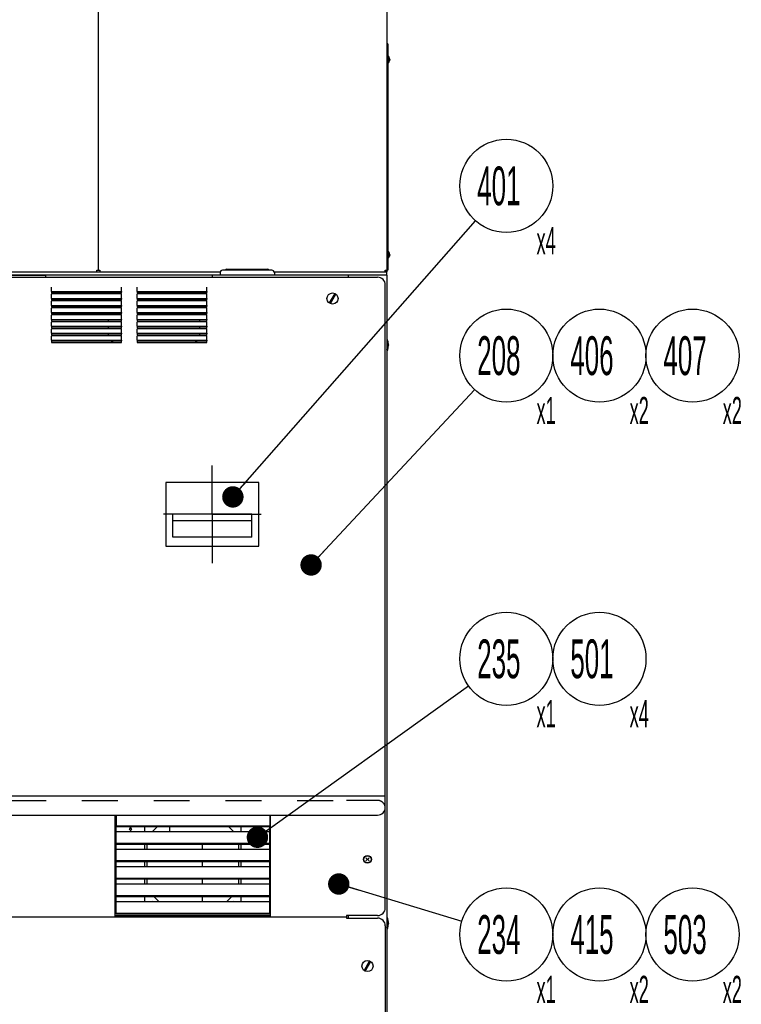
# Model space of a CAD drawing. Header units: millimetres. Extents: x 0 to 12585, y -1 to 8895.
# Tile 50 of 52: x 8085 to 9480, y 5306 to 7209. Entities that reach past the tile are written whole.
import ezdxf

# ---------------------------------------------------------------- set-up
doc = ezdxf.new("R2010")
doc.units = ezdxf.units.MM
doc.header["$LTSCALE"] = 693.825
doc.linetypes.add('CENTER', pattern=[0.6, 0.375, -0.075, 0.075, -0.075])
doc.linetypes.add('HIDDEN', pattern=[0.2, 0.1, -0.1])
doc.layers.get('0').update_dxf_attribs({"linetype": 'CONTINUOUS'})
for name, color, linetype in [('02___PRT_ALL_AXES', 7, 'CONTINUOUS'), ('7_ALL_FEATURES', 7, 'CONTINUOUS'), ('ALL_AXIS', 7, 'CONTINUOUS'), ('ALL_COSM_SKETCH', 7, 'CONTINUOUS')]:
    doc.layers.add(name, color=color, linetype=linetype)
doc.styles.get("Standard").update_dxf_attribs({"font": 'txt', "width": 0.5})
doc.dimstyles.get("Standard").update_dxf_attribs({"dimtxt": 52.5, "dimasz": 41.4, "dimexe": 2, "dimexo": 1, "dimtad": 1, "dimdec": 3, "dimdsep": 46, "dimtxsty": 'Standard', "dimblk": '_FILLED', "dimblk1": '_FILLED', "dimblk2": '_FILLED', "dimcen": 0.09, "dimadec": 3, "dimazin": 2, "dimtol": 1, "dimtp": 0.05, "dimtm": 0.05, "dimtfac": 1, "dimtdec": 3, "dimtofl": 0, "dimtmove": 0, "dimatfit": 3, "dimldrblk": '_FILLED', "dimfxl": 0, "dimtolj": 1, "dimarcsym": 0})

# ---------------------------------------------------------------- blocks, each defined once
blk = doc.blocks.new('_FILLED')
at = {"color": 0, "linetype": 'ByBlock'}
blk.add_solid([(0, 0), (-1, 0.163), (-1, -0.163)], dxfattribs=at)
blk = doc.blocks.new('BOM BALLOON 101_BL40', base_point=(9035.9, 6538.8))
at = {"color": 2, "linetype": 'Continuous'}
blk.add_circle((9025.5, 6559.9), 90, dxfattribs=at)
at = {"color": 2, "linetype": 'Continuous', "width": 0.5}
for s, height, p in [('208', 75, (8969.2, 6522.4)), ('x1', 52.5, (9083.9, 6427.7))]:
    blk.add_text(s, height=height, dxfattribs=at).set_placement(p)
blk = doc.blocks.new('BOM BALLOON 127_BL42', base_point=(9035.9, 5420.2))
at = {"color": 2, "linetype": 'Continuous'}
blk.add_circle((9025.5, 5441.3), 90, dxfattribs=at)
at = {"color": 2, "linetype": 'Continuous', "width": 0.5}
for s, height, p in [('234', 75, (8969.2, 5403.8)), ('x1', 52.5, (9083.9, 5309))]:
    blk.add_text(s, height=height, dxfattribs=at).set_placement(p)
blk = doc.blocks.new('BOM BALLOON 128_BL43', base_point=(9035.9, 5953))
at = {"color": 2, "linetype": 'Continuous'}
blk.add_circle((9025.5, 5974.1), 90, dxfattribs=at)
at = {"color": 2, "linetype": 'Continuous', "width": 0.5}
for s, height, p in [('235', 75, (8969.2, 5936.6)), ('x1', 52.5, (9083.9, 5841.9))]:
    blk.add_text(s, height=height, dxfattribs=at).set_placement(p)
blk = doc.blocks.new('BOM BALLOON 154_BL44', base_point=(9035.9, 6866.9))
at = {"color": 2, "linetype": 'Continuous'}
blk.add_circle((9025.5, 6888), 90, dxfattribs=at)
at = {"color": 2, "linetype": 'Continuous', "width": 0.5}
for s, height, p in [('401', 75, (8969.2, 6850.5)), ('x4', 52.5, (9083.9, 6755.8))]:
    blk.add_text(s, height=height, dxfattribs=at).set_placement(p)
blk = doc.blocks.new('BOM BALLOON 209_BL79', base_point=(9215.9, 6538.8))
at = {"color": 2, "linetype": 'Continuous'}
blk.add_circle((9205.5, 6559.9), 90, dxfattribs=at)
at = {"color": 2, "linetype": 'Continuous', "width": 0.5}
for s, height, p in [('406', 75, (9149.2, 6522.4)), ('x2', 52.5, (9263.9, 6427.7))]:
    blk.add_text(s, height=height, dxfattribs=at).set_placement(p)
blk = doc.blocks.new('BOM BALLOON 210_BL80', base_point=(9395.9, 6538.8))
at = {"color": 2, "linetype": 'Continuous'}
blk.add_circle((9385.5, 6559.9), 90, dxfattribs=at)
at = {"color": 2, "linetype": 'Continuous', "width": 0.5}
for s, height, p in [('407', 75, (9329.2, 6522.4)), ('x2', 52.5, (9443.9, 6427.7))]:
    blk.add_text(s, height=height, dxfattribs=at).set_placement(p)
blk = doc.blocks.new('BOM BALLOON 213_BL83', base_point=(9395.9, 5420.2))
at = {"color": 2, "linetype": 'Continuous'}
blk.add_circle((9385.5, 5441.3), 90, dxfattribs=at)
at = {"color": 2, "linetype": 'Continuous', "width": 0.5}
for s, height, p in [('503', 75, (9329.2, 5403.8)), ('x2', 52.5, (9443.9, 5309))]:
    blk.add_text(s, height=height, dxfattribs=at).set_placement(p)
blk = doc.blocks.new('BOM BALLOON 279_BL84', base_point=(9215.9, 5420.2))
at = {"color": 2, "linetype": 'Continuous'}
blk.add_circle((9205.5, 5441.3), 90, dxfattribs=at)
at = {"color": 2, "linetype": 'Continuous', "width": 0.5}
for s, height, p in [('415', 75, (9149.2, 5403.8)), ('x2', 52.5, (9263.9, 5309))]:
    blk.add_text(s, height=height, dxfattribs=at).set_placement(p)
blk = doc.blocks.new('BOM BALLOON 280_BL85', base_point=(9215.9, 5953))
at = {"color": 2, "linetype": 'Continuous'}
blk.add_circle((9205.5, 5974.1), 90, dxfattribs=at)
at = {"color": 2, "linetype": 'Continuous', "width": 0.5}
for s, height, p in [('501', 75, (9149.2, 5936.6)), ('x4', 52.5, (9263.9, 5841.9))]:
    blk.add_text(s, height=height, dxfattribs=at).set_placement(p)

msp = doc.modelspace()

# ---------------------------------------------------------------- linework, layer by layer
at = {"color": 7, "linetype": 'Continuous'}
for p, q in [((8572.1881, 6725.0541), (8476.9381, 6725.0541)), ((8484.8131, 6727.3041), (8564.3131, 6727.3041)), ((8146.5631, 6684.0997), (8146.5631, 6682.8269)), ((8146.5631, 6682.8269), (8281.5631, 6682.8269)), ((8281.5631, 6684.0997), (8281.5631, 6682.8269)), ((8311.5631, 6684.0997), (8311.5631, 6682.8269)), ((8311.5631, 6682.8269), (8446.5631, 6682.8269)), ((8446.5631, 6684.0997), (8446.5631, 6682.8269)), ((8693.7833, 6680.1639), (8683.1344, 6661.7194)), ((8685.3428, 6660.4444), (8695.9917, 6678.8889)), ((8146.5631, 6670.5997), (8146.5631, 6669.3269)), ((8146.5631, 6669.3269), (8281.5631, 6669.3269)), ((8281.5631, 6670.5997), (8281.5631, 6669.3269)), ((8311.5631, 6670.5997), (8311.5631, 6669.3269)), ((8311.5631, 6669.3269), (8446.5631, 6669.3269)), ((8446.5631, 6670.5997), (8446.5631, 6669.3269)), ((8146.5631, 6657.0997), (8146.5631, 6655.8269)), ((8146.5631, 6655.8269), (8281.5631, 6655.8269)), ((8146.5631, 6643.5997), (8146.5631, 6642.3269)), ((8146.5631, 6642.3269), (8281.5631, 6642.3269)), ((8281.5631, 6657.0997), (8281.5631, 6655.8269)), ((8281.5631, 6643.5997), (8281.5631, 6642.3269)), ((8311.5631, 6657.0997), (8311.5631, 6655.8269)), ((8311.5631, 6655.8269), (8446.5631, 6655.8269)), ((8311.5631, 6643.5997), (8311.5631, 6642.3269)), ((8311.5631, 6642.3269), (8446.5631, 6642.3269)), ((8446.5631, 6657.0997), (8446.5631, 6655.8269)), ((8446.5631, 6643.5997), (8446.5631, 6642.3269)), ((8146.5631, 6630.0997), (8146.5631, 6628.8269)), ((8146.5631, 6628.8269), (8281.5631, 6628.8269)), ((8281.5631, 6630.0997), (8281.5631, 6628.8269)), ((8311.5631, 6630.0997), (8311.5631, 6628.8269)), ((8311.5631, 6628.8269), (8446.5631, 6628.8269)), ((8446.5631, 6630.0997), (8446.5631, 6628.8269)), ((8146.5631, 6616.5997), (8146.5631, 6615.3269)), ((8146.5631, 6615.3269), (8281.5631, 6615.3269)), ((8146.5631, 6603.0997), (8146.5631, 6601.8269)), ((8281.5631, 6616.5997), (8281.5631, 6615.3269)), ((8281.5631, 6603.0997), (8281.5631, 6601.8269)), ((8311.5631, 6616.5997), (8311.5631, 6615.3269)), ((8311.5631, 6615.3269), (8446.5631, 6615.3269)), ((8311.5631, 6603.0997), (8311.5631, 6601.8269)), ((8446.5631, 6616.5997), (8446.5631, 6615.3269)), ((8446.5631, 6603.0997), (8446.5631, 6601.8269)), ((8146.5631, 6601.8269), (8281.5631, 6601.8269)), ((8146.5631, 6589.5997), (8146.5631, 6588.3269)), ((8146.5631, 6588.3269), (8281.5631, 6588.3269)), ((8281.5631, 6589.5997), (8281.5631, 6588.3269)), ((8311.5631, 6601.8269), (8446.5631, 6601.8269)), ((8311.5631, 6589.5997), (8311.5631, 6588.3269)), ((8311.5631, 6588.3269), (8446.5631, 6588.3269)), ((8446.5631, 6589.5997), (8446.5631, 6588.3269)), ((8795.6881, 6569.5791), (8795.6881, 6591.0291)), ((8533.5631, 6253.3041), (8380.5631, 6253.3041)), ((8380.5631, 6209.1278), (8380.5631, 6253.3041)), ((8533.5631, 6209.1278), (8533.5631, 6253.3041)), ((8533.5631, 6240.8586), (8380.5631, 6240.8586)), ((8533.5631, 6209.1278), (8380.5631, 6209.1278)), ((8271.0631, 5650.9041), (8271.0631, 5649.2071)), ((8568.0631, 5649.2071), (8271.0631, 5649.2071)), ((8374.5631, 5649.2071), (8374.5631, 5639.6541)), ((8568.0631, 5650.9041), (8568.0631, 5649.2071)), ((8271.0631, 5617.1541), (8271.0631, 5615.4571)), ((8568.0631, 5615.4571), (8271.0631, 5615.4571)), ((8437.5631, 5615.4571), (8437.5631, 5605.9041)), ((8568.0631, 5617.1541), (8568.0631, 5615.4571)), ((8271.0631, 5583.4041), (8271.0631, 5581.7071)), ((8568.0631, 5581.7071), (8271.0631, 5581.7071)), ((8437.5631, 5581.7071), (8437.5631, 5572.1541)), ((8568.0631, 5583.4041), (8568.0631, 5581.7071)), ((8271.0631, 5549.6541), (8271.0631, 5547.9571)), ((8568.0631, 5547.9571), (8271.0631, 5547.9571)), ((8437.5631, 5547.9571), (8437.5631, 5538.4041)), ((8568.0631, 5549.6541), (8568.0631, 5547.9571)), ((8271.0631, 5515.9041), (8271.0631, 5514.2071)), ((8568.0631, 5514.2071), (8271.0631, 5514.2071)), ((8437.5631, 5514.2071), (8437.5631, 5504.6541)), ((8568.0631, 5515.9041), (8568.0631, 5514.2071)), ((8271.0631, 5482.1541), (8271.0631, 5480.4571)), ((8568.0631, 5480.4571), (8271.0631, 5480.4571)), ((8568.0631, 5482.1541), (8568.0631, 5480.4571)), ((8716.5631, 5474.8041), (7372.5631, 5474.8041)), ((8716.5631, 5474.8041), (8716.5631, 5473.0041)), ((8716.5631, 5473.0041), (8776.5631, 5473.0041)), ((8795.6881, 5452.0791), (8795.6881, 5473.5291)), ((8791.5631, 5458.0041), (8791.5631, 4730.0541)), ((8761.2833, 5390.1639), (8750.6344, 5371.7194)), ((8752.8428, 5370.4444), (8763.4917, 5388.8889))]:
    msp.add_line(p, q, dxfattribs=at)
at = {"color": 3, "linetype": 'Continuous'}
for p, q in [((8794.5631, 6725.0541), (8794.5631, 6722.0541)), ((7312.5631, 6711.5541), (8776.5631, 6711.5541)), ((7954.5631, 6715.3041), (8134.5631, 6715.3041)), ((8719.5631, 6715.3041), (8719.5631, 6711.5541)), ((8794.5631, 6715.3041), (8719.5631, 6715.3041)), ((8794.5631, 6715.3041), (8794.5631, 4577.8041)), ((8146.5631, 6684.0997), (8146.5631, 6692.0453)), ((8146.5631, 6684.0997), (8281.5631, 6684.0997)), ((8146.5631, 6682.8269), (8146.5631, 6680.0541)), ((8146.5631, 6680.0541), (8281.5631, 6680.0541)), ((8281.5631, 6684.0997), (8281.5631, 6692.0453)), ((8281.5631, 6680.0541), (8281.5631, 6682.8269)), ((8311.5631, 6684.0997), (8311.5631, 6692.0453)), ((8311.5631, 6684.0997), (8446.5631, 6684.0997)), ((8311.5631, 6682.8269), (8311.5631, 6680.0541)), ((8311.5631, 6680.0541), (8446.5631, 6680.0541)), ((8446.5631, 6684.0997), (8446.5631, 6692.0453)), ((8446.5631, 6680.0541), (8446.5631, 6682.8269)), ((8791.5631, 5687.0541), (8791.5631, 6696.5541)), ((8146.5631, 6670.5997), (8146.5631, 6678.5453)), ((8146.5631, 6670.5997), (8281.5631, 6670.5997)), ((8146.5631, 6669.3269), (8146.5631, 6666.5541)), ((8146.5631, 6666.5541), (8281.5631, 6666.5541)), ((8146.5631, 6657.0997), (8146.5631, 6665.0453)), ((8281.5631, 6670.5997), (8281.5631, 6678.5453)), ((8281.5631, 6666.5541), (8281.5631, 6669.3269)), ((8281.5631, 6657.0997), (8281.5631, 6665.0453)), ((8311.5631, 6670.5997), (8311.5631, 6678.5453)), ((8311.5631, 6670.5997), (8446.5631, 6670.5997)), ((8311.5631, 6669.3269), (8311.5631, 6666.5541)), ((8311.5631, 6666.5541), (8446.5631, 6666.5541)), ((8311.5631, 6657.0997), (8311.5631, 6665.0453)), ((8446.5631, 6670.5997), (8446.5631, 6678.5453)), ((8446.5631, 6666.5541), (8446.5631, 6669.3269)), ((8446.5631, 6657.0997), (8446.5631, 6665.0453)), ((8146.5631, 6657.0997), (8281.5631, 6657.0997)), ((8146.5631, 6655.8269), (8146.5631, 6653.0541)), ((8146.5631, 6653.0541), (8281.5631, 6653.0541)), ((8146.5631, 6643.5997), (8146.5631, 6651.5453)), ((8146.5631, 6643.5997), (8281.5631, 6643.5997)), ((8146.5631, 6642.3269), (8146.5631, 6639.5541)), ((8281.5631, 6653.0541), (8281.5631, 6655.8269)), ((8281.5631, 6643.5997), (8281.5631, 6651.5453)), ((8281.5631, 6639.5541), (8281.5631, 6642.3269)), ((8311.5631, 6657.0997), (8446.5631, 6657.0997)), ((8311.5631, 6655.8269), (8311.5631, 6653.0541)), ((8311.5631, 6653.0541), (8446.5631, 6653.0541)), ((8311.5631, 6643.5997), (8311.5631, 6651.5453)), ((8311.5631, 6643.5997), (8446.5631, 6643.5997)), ((8311.5631, 6642.3269), (8311.5631, 6639.5541)), ((8446.5631, 6653.0541), (8446.5631, 6655.8269)), ((8446.5631, 6643.5997), (8446.5631, 6651.5453)), ((8446.5631, 6639.5541), (8446.5631, 6642.3269)), ((8146.5631, 6639.5541), (8281.5631, 6639.5541)), ((8146.5631, 6630.0997), (8146.5631, 6638.0453)), ((8146.5631, 6630.0997), (8281.5631, 6630.0997)), ((8146.5631, 6628.8269), (8146.5631, 6626.0541)), ((8146.5631, 6626.0541), (8281.5631, 6626.0541)), ((8146.5631, 6616.5997), (8146.5631, 6624.5453)), ((8281.5631, 6630.0997), (8281.5631, 6638.0453)), ((8281.5631, 6626.0541), (8281.5631, 6628.8269)), ((8281.5631, 6616.5997), (8281.5631, 6624.5453)), ((8311.5631, 6639.5541), (8446.5631, 6639.5541)), ((8311.5631, 6630.0997), (8311.5631, 6638.0453)), ((8311.5631, 6630.0997), (8446.5631, 6630.0997)), ((8311.5631, 6628.8269), (8311.5631, 6626.0541)), ((8311.5631, 6626.0541), (8446.5631, 6626.0541)), ((8311.5631, 6616.5997), (8311.5631, 6624.5453)), ((8446.5631, 6630.0997), (8446.5631, 6638.0453)), ((8446.5631, 6626.0541), (8446.5631, 6628.8269)), ((8446.5631, 6616.5997), (8446.5631, 6624.5453)), ((8146.5631, 6616.5997), (8281.5631, 6616.5997)), ((8146.5631, 6615.3269), (8146.5631, 6612.5541)), ((8146.5631, 6612.5541), (8281.5631, 6612.5541)), ((8146.5631, 6603.0997), (8146.5631, 6611.0453)), ((8146.5631, 6603.0997), (8281.5631, 6603.0997)), ((8281.5631, 6612.5541), (8281.5631, 6615.3269)), ((8281.5631, 6603.0997), (8281.5631, 6611.0453)), ((8311.5631, 6616.5997), (8446.5631, 6616.5997)), ((8311.5631, 6615.3269), (8311.5631, 6612.5541)), ((8311.5631, 6612.5541), (8446.5631, 6612.5541)), ((8311.5631, 6603.0997), (8311.5631, 6611.0453)), ((8311.5631, 6603.0997), (8446.5631, 6603.0997)), ((8446.5631, 6612.5541), (8446.5631, 6615.3269)), ((8446.5631, 6603.0997), (8446.5631, 6611.0453)), ((8146.5631, 6601.8269), (8146.5631, 6599.0541)), ((8146.5631, 6599.0541), (8281.5631, 6599.0541)), ((8146.5631, 6589.5997), (8146.5631, 6597.5453)), ((8146.5631, 6589.5997), (8281.5631, 6589.5997)), ((8146.5631, 6588.3269), (8146.5631, 6585.5541)), ((8146.5631, 6585.5541), (8281.5631, 6585.5541)), ((8281.5631, 6599.0541), (8281.5631, 6601.8269)), ((8281.5631, 6589.5997), (8281.5631, 6597.5453)), ((8281.5631, 6585.5541), (8281.5631, 6588.3269)), ((8311.5631, 6601.8269), (8311.5631, 6599.0541)), ((8311.5631, 6599.0541), (8446.5631, 6599.0541)), ((8311.5631, 6589.5997), (8311.5631, 6597.5453)), ((8311.5631, 6589.5997), (8446.5631, 6589.5997)), ((8311.5631, 6588.3269), (8311.5631, 6585.5541)), ((8311.5631, 6585.5541), (8446.5631, 6585.5541)), ((8446.5631, 6599.0541), (8446.5631, 6601.8269)), ((8446.5631, 6589.5997), (8446.5631, 6597.5453)), ((8446.5631, 6585.5541), (8446.5631, 6588.3269)), ((7297.5631, 5709.5541), (8791.5631, 5709.5541)), ((7312.5631, 5672.0541), (8776.5631, 5672.0541)), ((8271.0631, 5672.0541), (8271.0631, 5650.9041)), ((8568.0631, 5672.0541), (8568.0631, 5650.9041)), ((8568.0631, 5650.9041), (8271.0631, 5650.9041)), ((8271.0631, 5617.1541), (8271.0631, 5649.2071)), ((8568.0631, 5639.6541), (8271.0631, 5639.6541)), ((8326.5631, 5639.6541), (8326.5631, 5649.2071)), ((8512.5631, 5649.2071), (8512.5631, 5639.6541)), ((8568.0631, 5617.1541), (8568.0631, 5649.2071)), ((8568.0631, 5617.1541), (8271.0631, 5617.1541)), ((8271.0631, 5583.4041), (8271.0631, 5615.4571)), ((8326.5631, 5605.9041), (8326.5631, 5615.4571)), ((8512.5631, 5615.4571), (8512.5631, 5605.9041)), ((8568.0631, 5583.4041), (8568.0631, 5615.4571)), ((8568.0631, 5605.9041), (8271.0631, 5605.9041)), ((8568.0631, 5583.4041), (8271.0631, 5583.4041)), ((8271.0631, 5549.6541), (8271.0631, 5581.7071)), ((8326.5631, 5572.1541), (8326.5631, 5581.7071)), ((8512.5631, 5581.7071), (8512.5631, 5572.1541)), ((8568.0631, 5549.6541), (8568.0631, 5581.7071)), ((8568.0631, 5572.1541), (8271.0631, 5572.1541)), ((8568.0631, 5549.6541), (8271.0631, 5549.6541)), ((8271.0631, 5515.9041), (8271.0631, 5547.9571)), ((8568.0631, 5538.4041), (8271.0631, 5538.4041)), ((8326.5631, 5538.4041), (8326.5631, 5547.9571)), ((8512.5631, 5547.9571), (8512.5631, 5538.4041)), ((8568.0631, 5515.9041), (8568.0631, 5547.9571)), ((8568.0631, 5515.9041), (8271.0631, 5515.9041)), ((8271.0631, 5482.1541), (8271.0631, 5514.2071)), ((8568.0631, 5504.6541), (8271.0631, 5504.6541)), ((8326.5631, 5504.6541), (8326.5631, 5514.2071)), ((8512.5631, 5514.2071), (8512.5631, 5504.6541)), ((8568.0631, 5482.1541), (8568.0631, 5514.2071)), ((8568.0631, 5482.1541), (8271.0631, 5482.1541)), ((8692.5631, 5475.5541), (8692.5631, 5474.8041)), ((8716.5631, 5477.9541), (8716.5631, 5475.5541)), ((8719.5631, 5477.9541), (8719.5631, 5473.0041))]:
    msp.add_line(p, q, dxfattribs=at)
at = {"color": 7, "linetype": 'Continuous'}
for centre in [(8689.5631, 6670.3041), (8757.0631, 5380.3041)]:
    msp.add_circle(centre, 10.725, dxfattribs=at)
for centre, radius, start, end in [((8476.9381, 6720.1791), 4.875, 90, 180), ((8484.8131, 6725.0541), 2.25, 90, 180), ((8564.3131, 6725.0541), 2.25, 0, 90), ((8572.1881, 6720.1791), 4.875, 0, 90), ((8789.9363, 6581.4098), 7.6749, 351.7165507, 2.7862922), ((8789.9363, 6579.1984), 7.6749, 357.2137078, 8.2834493), ((8776.5631, 5458.0041), 15, 0, 90), ((8789.9363, 5463.9098), 7.6749, 351.7165507, 2.7862922), ((8789.9363, 5461.6984), 7.6749, 357.2137078, 8.2834493)]:
    msp.add_arc(centre, radius, start, end, dxfattribs=at)
at = {"color": 3, "linetype": 'Continuous'}
for centre, start, end in [((8776.5631, 6696.5541), 0, 90), ((8776.5631, 5687.0541), 270, 360)]:
    msp.add_arc(centre, 15, start, end, dxfattribs=at)
at = {"color": 2, "linetype": 'Continuous'}
for centre in [(8298.8131, 5644.9041), (8540.3131, 5644.9041)]:
    msp.add_arc(centre, 2.25, 255, 195, dxfattribs=at)
for points, knots in [([(8262.9337, 6682.8268), (8262.9438, 6682.8057), (8262.9639, 6682.7637), (8262.9892, 6682.711), (8263.0065, 6682.6742), (8263.0172, 6682.6532), (8263.0376, 6682.6213), (8263.0666, 6682.5737), (8263.0992, 6682.5204), (8263.1261, 6682.4786), (8263.1568, 6682.4402), (8263.1863, 6682.4009), (8263.2168, 6682.3619), (8263.2377, 6682.3325), (8263.2663, 6682.3036), (8263.3018, 6682.2649), (8263.3383, 6682.2266), (8263.3737, 6682.1872), (8263.412, 6682.1516), (8263.4513, 6682.1171), (8263.49, 6682.0821), (8263.5147, 6682.0604), (8263.5335, 6682.0429), (8263.5556, 6682.0257), (8263.5956, 6681.9959), (8263.6521, 6681.9533), (8263.6975, 6681.9192), (8263.7201, 6681.9021)], [0, 0, 0, 0, 0.0625, 0.125, 0.15625, 0.171875, 0.1875, 0.25, 0.3125, 0.34375, 0.375, 0.4375, 0.46875, 0.5, 0.53125, 0.5625, 0.625, 0.65625, 0.6875, 0.75, 0.78125, 0.8125, 0.828125, 0.84375, 0.875, 0.9375, 1, 1, 1, 1]), ([(8263.7201, 6681.9021), (8263.7559, 6681.8804), (8263.8274, 6681.837), (8263.9077, 6681.7882), (8263.9614, 6681.7557), (8263.988, 6681.7393), (8264.0156, 6681.7235), (8264.0569, 6681.7052), (8264.107, 6681.6814), (8264.1678, 6681.6533), (8264.2283, 6681.6249), (8264.2792, 6681.6018), (8264.319, 6681.5822), (8264.3619, 6681.5665), (8264.4385, 6681.5408), (8264.5254, 6681.5107), (8264.6015, 6681.4843), (8264.6452, 6681.4697), (8264.6772, 6681.4573), (8264.7122, 6681.4503), (8264.7579, 6681.439), (8264.8383, 6681.4202), (8264.9302, 6681.3985), (8265.0103, 6681.379), (8265.0565, 6681.3689), (8265.1043, 6681.3632), (8265.1635, 6681.3545), (8265.2348, 6681.3447), (8265.306, 6681.3346), (8265.3654, 6681.3268), (8265.4127, 6681.3193), (8265.461, 6681.3162), (8265.5461, 6681.3129), (8265.6674, 6681.307), (8265.7645, 6681.3026), (8265.8131, 6681.3004)], [0, 0, 0, 0, 0.0625, 0.125, 0.140625, 0.15625, 0.171875, 0.1875, 0.21875, 0.25, 0.28125, 0.3125, 0.328125, 0.34375, 0.375, 0.4375, 0.46875, 0.484375, 0.5, 0.515625, 0.53125, 0.5625, 0.625, 0.65625, 0.671875, 0.6875, 0.71875, 0.75, 0.78125, 0.8125, 0.828125, 0.84375, 0.875, 0.9375, 1, 1, 1, 1]), ([(8265.8131, 6681.3004), (8265.8601, 6681.3024), (8265.954, 6681.3065), (8266.0716, 6681.3121), (8266.1538, 6681.3152), (8266.2009, 6681.3182), (8266.2485, 6681.3255), (8266.3079, 6681.3332), (8266.3792, 6681.343), (8266.4505, 6681.3526), (8266.5097, 6681.3611), (8266.5576, 6681.3667), (8266.6038, 6681.3766), (8266.6841, 6681.396), (8266.776, 6681.4173), (8266.8565, 6681.4359), (8266.9023, 6681.4471), (8266.9374, 6681.454), (8266.9695, 6681.4663), (8267.0133, 6681.4807), (8267.0895, 6681.5069), (8267.1766, 6681.5367), (8267.2533, 6681.5623), (8267.2963, 6681.5779), (8267.3362, 6681.5973), (8267.3872, 6681.6203), (8267.4479, 6681.6485), (8267.5089, 6681.6764), (8267.5592, 6681.7001), (8267.6004, 6681.7181), (8267.6287, 6681.7343), (8267.6563, 6681.7512), (8267.7119, 6681.7847), (8267.795, 6681.8351), (8267.869, 6681.8798), (8267.906, 6681.9021)], [0, 0, 0, 0, 0.0625, 0.125, 0.15625, 0.171875, 0.1875, 0.21875, 0.25, 0.28125, 0.3125, 0.328125, 0.34375, 0.375, 0.4375, 0.46875, 0.484375, 0.5, 0.515625, 0.53125, 0.5625, 0.625, 0.65625, 0.671875, 0.6875, 0.71875, 0.75, 0.78125, 0.8125, 0.828125, 0.84375, 0.859375, 0.875, 0.9375, 1, 1, 1, 1]), ([(8267.906, 6681.9021), (8267.9275, 6681.9183), (8267.9707, 6681.9505), (8268.0244, 6681.9912), (8268.068, 6682.0228), (8268.1092, 6682.0582), (8268.16, 6682.1039), (8268.2052, 6682.1446), (8268.2366, 6682.1717), (8268.2545, 6682.1902), (8268.2845, 6682.2226), (8268.3195, 6682.2595), (8268.3539, 6682.2968), (8268.3809, 6682.3236), (8268.4035, 6682.3551), (8268.4352, 6682.3954), (8268.4663, 6682.4361), (8268.4942, 6682.4716), (8268.5092, 6682.4919), (8268.5274, 6682.5224), (8268.5564, 6682.5683), (8268.5882, 6682.6188), (8268.6128, 6682.6602), (8268.6334, 6682.7052), (8268.6605, 6682.7602), (8268.6817, 6682.8046), (8268.6924, 6682.8268)], [0, 0, 0, 0, 0.0625, 0.125, 0.15625, 0.1875, 0.25, 0.3125, 0.328125, 0.34375, 0.375, 0.4375, 0.46875, 0.5, 0.53125, 0.5625, 0.625, 0.65625, 0.671875, 0.6875, 0.75, 0.8125, 0.84375, 0.875, 0.9375, 1, 1, 1, 1]), ([(8420.4337, 6682.8268), (8420.4438, 6682.8057), (8420.4639, 6682.7637), (8420.4892, 6682.711), (8420.5065, 6682.6742), (8420.5172, 6682.6532), (8420.5376, 6682.6213), (8420.5666, 6682.5737), (8420.5992, 6682.5204), (8420.6261, 6682.4786), (8420.6568, 6682.4402), (8420.6863, 6682.4009), (8420.7168, 6682.3619), (8420.7377, 6682.3325), (8420.7663, 6682.3036), (8420.8018, 6682.2649), (8420.8383, 6682.2266), (8420.8737, 6682.1872), (8420.912, 6682.1516), (8420.9513, 6682.1171), (8420.99, 6682.0821), (8421.0147, 6682.0604), (8421.0335, 6682.0429), (8421.0556, 6682.0257), (8421.0956, 6681.9959), (8421.1521, 6681.9533), (8421.1975, 6681.9192), (8421.2201, 6681.9021)], [0, 0, 0, 0, 0.0625, 0.125, 0.15625, 0.171875, 0.1875, 0.25, 0.3125, 0.34375, 0.375, 0.4375, 0.46875, 0.5, 0.53125, 0.5625, 0.625, 0.65625, 0.6875, 0.75, 0.78125, 0.8125, 0.828125, 0.84375, 0.875, 0.9375, 1, 1, 1, 1]), ([(8421.2201, 6681.9021), (8421.2559, 6681.8804), (8421.3274, 6681.837), (8421.4077, 6681.7882), (8421.4614, 6681.7557), (8421.488, 6681.7393), (8421.5156, 6681.7235), (8421.5569, 6681.7052), (8421.607, 6681.6814), (8421.6678, 6681.6533), (8421.7283, 6681.6249), (8421.7792, 6681.6018), (8421.819, 6681.5822), (8421.8619, 6681.5665), (8421.9385, 6681.5408), (8422.0254, 6681.5107), (8422.1015, 6681.4843), (8422.1452, 6681.4697), (8422.1772, 6681.4573), (8422.2122, 6681.4503), (8422.2579, 6681.439), (8422.3383, 6681.4202), (8422.4302, 6681.3985), (8422.5103, 6681.379), (8422.5565, 6681.3689), (8422.6043, 6681.3632), (8422.6635, 6681.3545), (8422.7348, 6681.3447), (8422.806, 6681.3346), (8422.8654, 6681.3268), (8422.9127, 6681.3193), (8422.961, 6681.3162), (8423.0461, 6681.3129), (8423.1674, 6681.307), (8423.2645, 6681.3026), (8423.3131, 6681.3004)], [0, 0, 0, 0, 0.0625, 0.125, 0.140625, 0.15625, 0.171875, 0.1875, 0.21875, 0.25, 0.28125, 0.3125, 0.328125, 0.34375, 0.375, 0.4375, 0.46875, 0.484375, 0.5, 0.515625, 0.53125, 0.5625, 0.625, 0.65625, 0.671875, 0.6875, 0.71875, 0.75, 0.78125, 0.8125, 0.828125, 0.84375, 0.875, 0.9375, 1, 1, 1, 1]), ([(8423.3131, 6681.3004), (8423.3601, 6681.3024), (8423.454, 6681.3065), (8423.5716, 6681.3121), (8423.6538, 6681.3152), (8423.7009, 6681.3182), (8423.7485, 6681.3255), (8423.8079, 6681.3332), (8423.8792, 6681.343), (8423.9505, 6681.3526), (8424.0097, 6681.3611), (8424.0576, 6681.3667), (8424.1038, 6681.3766), (8424.1841, 6681.396), (8424.276, 6681.4173), (8424.3565, 6681.4359), (8424.4023, 6681.4471), (8424.4374, 6681.454), (8424.4695, 6681.4663), (8424.5133, 6681.4807), (8424.5895, 6681.5069), (8424.6766, 6681.5367), (8424.7533, 6681.5623), (8424.7963, 6681.5779), (8424.8362, 6681.5973), (8424.8872, 6681.6203), (8424.9479, 6681.6485), (8425.0089, 6681.6764), (8425.0592, 6681.7001), (8425.1004, 6681.7181), (8425.1287, 6681.7343), (8425.1563, 6681.7512), (8425.2119, 6681.7847), (8425.295, 6681.8351), (8425.369, 6681.8798), (8425.406, 6681.9021)], [0, 0, 0, 0, 0.0625, 0.125, 0.15625, 0.171875, 0.1875, 0.21875, 0.25, 0.28125, 0.3125, 0.328125, 0.34375, 0.375, 0.4375, 0.46875, 0.484375, 0.5, 0.515625, 0.53125, 0.5625, 0.625, 0.65625, 0.671875, 0.6875, 0.71875, 0.75, 0.78125, 0.8125, 0.828125, 0.84375, 0.859375, 0.875, 0.9375, 1, 1, 1, 1]), ([(8425.406, 6681.9021), (8425.4275, 6681.9183), (8425.4707, 6681.9505), (8425.5244, 6681.9912), (8425.568, 6682.0228), (8425.6092, 6682.0582), (8425.66, 6682.1039), (8425.7052, 6682.1446), (8425.7366, 6682.1717), (8425.7545, 6682.1902), (8425.7845, 6682.2226), (8425.8195, 6682.2595), (8425.8539, 6682.2968), (8425.8809, 6682.3236), (8425.9035, 6682.3551), (8425.9352, 6682.3954), (8425.9663, 6682.4361), (8425.9942, 6682.4716), (8426.0092, 6682.4919), (8426.0274, 6682.5224), (8426.0564, 6682.5683), (8426.0882, 6682.6188), (8426.1128, 6682.6602), (8426.1334, 6682.7052), (8426.1605, 6682.7602), (8426.1817, 6682.8046), (8426.1924, 6682.8268)], [0, 0, 0, 0, 0.0625, 0.125, 0.15625, 0.1875, 0.25, 0.3125, 0.328125, 0.34375, 0.375, 0.4375, 0.46875, 0.5, 0.53125, 0.5625, 0.625, 0.65625, 0.671875, 0.6875, 0.75, 0.8125, 0.84375, 0.875, 0.9375, 1, 1, 1, 1])]:
    msp.add_open_spline(points, degree=3, knots=knots, dxfattribs=at)
at = {"color": 7, "linetype": 'Continuous'}
for points, knots in [([(8797.6021, 6581.7829), (8797.56, 6582.6395), (8797.1594, 6584.4202), (8796.2453, 6585.9866), (8795.6881, 6586.7328)], [0, 0, 0, 0, 0.479419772, 1, 1, 1, 1]), ([(8795.6881, 6584.5244), (8795.9344, 6584.1945), (8796.7956, 6582.9142), (8797.3682, 6581.4243), (8797.5312, 6580.3042)], [0, 0, 0, 0, 0.266726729, 1, 1, 1, 1]), ([(8797.6021, 5464.2829), (8797.56, 5465.1395), (8797.1594, 5466.9202), (8796.2453, 5468.4866), (8795.6881, 5469.2328)], [0, 0, 0, 0, 0.479419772, 1, 1, 1, 1]), ([(8795.6881, 5467.0244), (8795.9344, 5466.6945), (8796.7956, 5465.4142), (8797.3682, 5463.9243), (8797.5312, 5462.8042)], [0, 0, 0, 0, 0.266726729, 1, 1, 1, 1])]:
    msp.add_open_spline(points, degree=3, knots=knots, dxfattribs=at)
at = {"layer": '02___PRT_ALL_AXES', "color": 7, "linetype": 'Continuous'}
for p, q in [((8472.0631, 6720.1791), (8472.0631, 6715.3041)), ((8577.0631, 6720.1791), (8577.0631, 6715.3041))]:
    msp.add_line(p, q, dxfattribs=at)
at = {"layer": '02___PRT_ALL_AXES', "color": 3, "linetype": 'Continuous'}
msp.add_line((8380.5631, 6209.8041), (8533.5631, 6209.8041), dxfattribs=at)
for centre in [(8298.8131, 5644.9041), (8540.3131, 5644.9041)]:
    msp.add_circle(centre, 1.875, dxfattribs=at)
at = {"layer": '02___PRT_ALL_AXES', "color": 7, "linetype": 'Continuous'}
msp.add_circle((8757.0631, 5586.5541), 7.5, dxfattribs=at)
at = {"layer": '02___PRT_ALL_AXES', "color": 3, "linetype": 'Continuous'}
for centre in [(8265.8129, 6679.2814), (8423.3129, 6679.2814)]:
    msp.add_arc(centre, 3.4535, 87.8130843, 92.1869157, dxfattribs=at)
at = {"layer": '02___PRT_ALL_AXES', "color": 7, "linetype": 'Continuous'}
for centre, radius, start, end in [((8793.4381, 6587.7291), 1.5, 0, 41.4096221), ((8793.4381, 6572.8791), 1.5, 318.5903779, 360), ((8340.8131, 5500.3041), 4.5, 75.568987, 104.431013), ((8498.3131, 5500.3041), 4.5, 75.568987, 104.431013), ((8793.4381, 5470.2291), 1.5, 0, 41.4096221), ((8793.4381, 5455.3791), 1.5, 318.5903779, 360)]:
    msp.add_arc(centre, radius, start, end, dxfattribs=at)
for points in [[(8263.4905, 6682.8177), (8263.6207, 6682.5675), (8263.8272, 6682.3527), (8264.057, 6682.1889)], [(8264.057, 6682.1889), (8264.3279, 6681.9957), (8264.6442, 6681.8602), (8264.9666, 6681.7773)], [(8264.9666, 6681.7773), (8265.242, 6681.7065), (8265.5287, 6681.6717), (8265.8131, 6681.6717)], [(8265.8131, 6681.6717), (8266.0974, 6681.6717), (8266.3842, 6681.7065), (8266.6596, 6681.7773)], [(8266.6596, 6681.7773), (8266.9819, 6681.8602), (8267.2982, 6681.9957), (8267.5692, 6682.1889)], [(8267.5692, 6682.1889), (8267.7989, 6682.3527), (8268.0054, 6682.5675), (8268.1356, 6682.8177)], [(8420.9905, 6682.8177), (8421.1207, 6682.5675), (8421.3272, 6682.3527), (8421.557, 6682.1889)], [(8421.557, 6682.1889), (8421.8279, 6681.9957), (8422.1442, 6681.8602), (8422.4666, 6681.7773)], [(8422.4666, 6681.7773), (8422.742, 6681.7065), (8423.0287, 6681.6717), (8423.3131, 6681.6717)], [(8423.3131, 6681.6717), (8423.5974, 6681.6717), (8423.8842, 6681.7065), (8424.1596, 6681.7773)], [(8424.1596, 6681.7773), (8424.4819, 6681.8602), (8424.7982, 6681.9957), (8425.0692, 6682.1889)], [(8425.0692, 6682.1889), (8425.2989, 6682.3527), (8425.5054, 6682.5675), (8425.6356, 6682.8177)]]:
    msp.add_open_spline(points, degree=3, dxfattribs=at)
at = {"layer": '02___PRT_ALL_AXES', "color": 3, "linetype": 'Continuous'}
for points in [[(8264.9666, 6682.6293), (8264.6442, 6682.5464), (8264.3279, 6682.4109), (8264.057, 6682.2177)], [(8265.6814, 6682.7324), (8265.4408, 6682.7232), (8265.1997, 6682.6893), (8264.9666, 6682.6293)], [(8266.6596, 6682.6293), (8266.4264, 6682.6893), (8266.1853, 6682.7232), (8265.9447, 6682.7324)], [(8267.5692, 6682.2177), (8267.2982, 6682.4109), (8266.9819, 6682.5464), (8266.6596, 6682.6293)], [(8422.4666, 6682.6293), (8422.1442, 6682.5464), (8421.8279, 6682.4109), (8421.557, 6682.2177)], [(8423.1814, 6682.7324), (8422.9408, 6682.7232), (8422.6997, 6682.6893), (8422.4666, 6682.6293)], [(8424.1596, 6682.6293), (8423.9264, 6682.6893), (8423.6853, 6682.7232), (8423.4447, 6682.7324)], [(8425.0692, 6682.2177), (8424.7982, 6682.4109), (8424.4819, 6682.5464), (8424.1596, 6682.6293)]]:
    msp.add_open_spline(points, degree=3, dxfattribs=at)
at = {"layer": '7_ALL_FEATURES', "color": 3, "linetype": 'Continuous'}
for p, q in [((8236.5631, 7612.3041), (8236.5631, 6725.0541)), ((8794.5631, 7612.3041), (8794.5631, 6725.0541)), ((8233.5631, 6722.0541), (8233.5631, 6725.0541)), ((8233.5631, 6725.0541), (8239.5631, 6725.0541)), ((8239.5631, 6725.0541), (8239.5631, 6722.0541)), ((8791.5631, 6725.0541), (8794.5631, 6725.0541)), ((8791.5631, 6722.0541), (8791.5631, 6725.0541)), ((8719.5631, 6715.3041), (7369.5631, 6715.3041)), ((8134.5631, 6715.3041), (8134.5631, 6711.5541)), ((8457.0631, 6715.3041), (8457.0631, 6711.5541)), ((8406.6277, 6680.0541), (8402.708, 6682.8269)), ((8267.3342, 6669.3269), (8263.4146, 6666.5541)), ((8425.7115, 6666.5541), (8421.7919, 6669.3269)), ((8269.5631, 5475.5541), (8269.5631, 5672.0541)), ((8569.5631, 5475.5541), (8569.5631, 5672.0541)), ((8791.5631, 5492.9541), (8791.5631, 5685.4041)), ((7372.5631, 5475.5541), (8716.5631, 5475.5541)), ((8697.0631, 5474.8041), (8697.0631, 5475.5541)), ((8776.5631, 5477.9541), (8716.5631, 5477.9541))]:
    msp.add_line(p, q, dxfattribs=at)
at = {"layer": '7_ALL_FEATURES', "color": 7, "linetype": 'Continuous'}
for p, q in [((8796.3631, 7162.3041), (8794.5631, 7162.3041)), ((8796.3631, 7157.8041), (8794.5631, 7157.8041)), ((8796.3631, 7162.3041), (8796.3631, 6725.0541)), ((7294.5631, 6722.0541), (8472.4539, 6722.0541)), ((8576.6722, 6722.0541), (8794.5631, 6722.0541)), ((8796.3631, 6729.5541), (8794.5631, 6729.5541)), ((8796.3631, 6725.0541), (8794.5631, 6725.0541)), ((8794.5631, 6715.3041), (8794.5631, 6722.0541)), ((8134.5631, 6711.8541), (8457.0631, 6711.8541)), ((8138.0131, 6711.5541), (8138.0131, 6711.8541)), ((8453.6131, 6711.5541), (8453.6131, 6711.8541)), ((8279.0513, 6680.0541), (8281.5631, 6681.8309)), ((8406.1551, 6682.8269), (8410.0748, 6680.0541)), ((8259.9675, 6666.5541), (8263.8871, 6669.3269)), ((8425.239, 6669.3269), (8429.1586, 6666.5541)), ((8256.0631, 6655.8269), (8256.0631, 6653.0541)), ((8256.0631, 6642.3269), (8256.0631, 6639.5541)), ((8433.0631, 6653.0541), (8433.0631, 6655.8269)), ((8433.0631, 6639.5541), (8433.0631, 6642.3269)), ((8256.0631, 6628.8269), (8256.0631, 6626.0541)), ((8433.0631, 6626.0541), (8433.0631, 6628.8269)), ((8256.0631, 6615.3269), (8256.0631, 6612.5541)), ((8433.0631, 6612.5541), (8433.0631, 6615.3269)), ((8256.0631, 6601.8269), (8256.0631, 6599.0541)), ((8264.6618, 6585.5541), (8260.7421, 6588.3269)), ((8428.384, 6588.3269), (8424.4643, 6585.5541)), ((8433.0631, 6599.0541), (8433.0631, 6601.8269)), ((8340.6631, 5639.6541), (8350.216, 5649.2071)), ((8488.9101, 5649.2071), (8498.4631, 5639.6541)), ((8331.0631, 5605.9041), (8331.0631, 5615.4571)), ((8508.0631, 5615.4571), (8508.0631, 5605.9041)), ((8331.0631, 5572.1541), (8331.0631, 5581.7071)), ((8508.0631, 5581.7071), (8508.0631, 5572.1541)), ((8331.0631, 5538.4041), (8331.0631, 5547.9571)), ((8508.0631, 5547.9571), (8508.0631, 5538.4041)), ((8354.4631, 5504.6541), (8344.9101, 5514.2071)), ((8494.216, 5514.2071), (8484.6631, 5504.6541)), ((8269.5631, 5477.9541), (8569.5631, 5477.9541))]:
    msp.add_line(p, q, dxfattribs=at)
at = {"layer": '7_ALL_FEATURES', "color": 8, "linetype": 'HIDDEN'}
for p in [(7372.5631, 5700.4041), (8776.5631, 5700.4041)]:
    msp.add_line(p, (8716.5631, 5700.4041), dxfattribs=at)
at = {"layer": '7_ALL_FEATURES', "color": 3, "linetype": 'Continuous'}
for centre, radius, start, end in [((8791.5631, 6725.0541), 3, 270, 360), ((8776.5631, 5685.4041), 15, 0, 3.0818237), ((8776.5631, 5492.9541), 15, 270, 360)]:
    msp.add_arc(centre, radius, start, end, dxfattribs=at)
at = {"layer": '7_ALL_FEATURES', "color": 8, "linetype": 'HIDDEN'}
msp.add_arc((8776.5631, 5685.4041), 15, 3.0818237, 90, dxfattribs=at)
at = {"layer": 'ALL_AXIS', "color": 7, "linetype": 'Continuous'}
for p, q in [((8796.7957, 7139.3541), (8796.3631, 7139.3541)), ((8796.7957, 7139.3541), (8796.7957, 7125.2541)), ((8796.7957, 7125.2541), (8796.3631, 7125.2541)), ((8796.7957, 6762.1041), (8796.3631, 6762.1041)), ((8796.7957, 6762.1041), (8796.7957, 6748.0041)), ((8796.7957, 6748.0041), (8796.3631, 6748.0041)), ((8795.6881, 6591.0291), (8794.9381, 6591.0291)), ((8794.9381, 6591.0291), (8794.9381, 6569.5791)), ((8795.6881, 6569.5791), (8794.9381, 6569.5791)), ((8367.0631, 6314.8041), (8367.0631, 6191.8041)), ((8547.0631, 6314.8041), (8367.0631, 6314.8041)), ((8547.0631, 6191.8041), (8547.0631, 6314.8041)), ((8367.0631, 6191.8041), (8547.0631, 6191.8041)), ((8795.6881, 5473.5291), (8794.9381, 5473.5291)), ((8794.9381, 5473.5291), (8794.9381, 5452.0791)), ((8795.6881, 5452.0791), (8794.9381, 5452.0791))]:
    msp.add_line(p, q, dxfattribs=at)
at = {"layer": 'ALL_AXIS', "color": 7, "linetype": 'CENTER'}
for q in [(8457.0631, 6347.657), (8362.7101, 6253.3041), (8551.416, 6253.3041), (8457.0631, 6158.9512)]:
    msp.add_line((8457.0631, 6253.3041), q, dxfattribs=at)
at = {"layer": 'ALL_AXIS', "color": 7, "linetype": 'Continuous'}
for centre, radius in [((8298.8131, 5644.9041), 1.8), ((8540.3131, 5644.9041), 1.8), ((8757.0631, 5586.5541), 7.05)]:
    msp.add_circle(centre, radius, dxfattribs=at)
for centre, radius, start, end in [((8790.9631, 7132.3041), 9.15, 309.6019271, 50.3980729), ((8790.9631, 6755.0541), 9.15, 309.6019271, 50.3980729), ((8767.1693, 6580.3041), 30.4688, 2.8105406, 20.6096929), ((8767.1693, 6580.3041), 30.4688, 339.3903071, 357.1894594), ((8767.1693, 5462.8041), 30.4688, 2.8105406, 20.6096929), ((8767.1693, 5462.8041), 30.4688, 339.3903071, 357.1894594)]:
    msp.add_arc(centre, radius, start, end, dxfattribs=at)
at = {"layer": 'ALL_COSM_SKETCH', "color": 7, "linetype": 'Continuous'}
for p, q in [((8754.072, 5589.5452), (8760.0541, 5583.563)), ((8760.0541, 5589.5452), (8754.072, 5583.563))]:
    msp.add_line(p, q, dxfattribs=at)
for points, knots in [([(8800.0025, 7133.3068), (8799.9917, 7133.3485), (8799.9701, 7133.4317), (8799.9428, 7133.536), (8799.9243, 7133.6086), (8799.9127, 7133.6507), (8799.8969, 7133.695), (8799.8787, 7133.7497), (8799.8561, 7133.8156), (8799.8339, 7133.8816), (8799.815, 7133.9361), (8799.8005, 7133.9807), (8799.7838, 7134.0219), (8799.7536, 7134.0925), (8799.7193, 7134.1739), (8799.6896, 7134.2448), (8799.6721, 7134.2855), (8799.6605, 7134.3154), (8799.6431, 7134.3479), (8799.6219, 7134.3902), (8799.584, 7134.4647), (8799.5409, 7134.5495), (8799.5034, 7134.6243), (8799.4815, 7134.6662), (8799.458, 7134.7045), (8799.4291, 7134.7536), (8799.3942, 7134.8121), (8799.3595, 7134.8706), (8799.3301, 7134.9196), (8799.3078, 7134.9582), (8799.2875, 7134.9886), (8799.2662, 7135.0193), (8799.2242, 7135.0806), (8799.1609, 7135.1726), (8799.1047, 7135.2543), (8799.0766, 7135.2952)], [0, 0, 0, 0, 0.0625, 0.125, 0.15625, 0.171875, 0.1875, 0.21875, 0.25, 0.28125, 0.3125, 0.328125, 0.34375, 0.375, 0.4375, 0.46875, 0.484375, 0.5, 0.515625, 0.53125, 0.5625, 0.625, 0.65625, 0.671875, 0.6875, 0.71875, 0.75, 0.78125, 0.8125, 0.828125, 0.84375, 0.859375, 0.875, 0.9375, 1, 1, 1, 1]), ([(8800.0025, 7131.3014), (8799.9917, 7131.2597), (8799.9701, 7131.1765), (8799.9428, 7131.0722), (8799.9243, 7130.9996), (8799.9127, 7130.9575), (8799.8969, 7130.9132), (8799.8787, 7130.8585), (8799.8561, 7130.7926), (8799.8339, 7130.7266), (8799.815, 7130.6721), (8799.8005, 7130.6275), (8799.7838, 7130.5863), (8799.7536, 7130.5157), (8799.7193, 7130.4343), (8799.6896, 7130.3634), (8799.6721, 7130.3227), (8799.6605, 7130.2928), (8799.6431, 7130.2604), (8799.6219, 7130.218), (8799.584, 7130.1435), (8799.5409, 7130.0587), (8799.5034, 7129.9839), (8799.4815, 7129.942), (8799.458, 7129.9037), (8799.4291, 7129.8546), (8799.3942, 7129.7961), (8799.3595, 7129.7376), (8799.3301, 7129.6887), (8799.3078, 7129.65), (8799.2875, 7129.6196), (8799.2662, 7129.5889), (8799.2242, 7129.5276), (8799.1609, 7129.4356), (8799.1047, 7129.3539), (8799.0766, 7129.313)], [0, 0, 0, 0, 0.0625, 0.125, 0.15625, 0.171875, 0.1875, 0.21875, 0.25, 0.28125, 0.3125, 0.328125, 0.34375, 0.375, 0.4375, 0.46875, 0.484375, 0.5, 0.515625, 0.53125, 0.5625, 0.625, 0.65625, 0.671875, 0.6875, 0.71875, 0.75, 0.78125, 0.8125, 0.828125, 0.84375, 0.859375, 0.875, 0.9375, 1, 1, 1, 1]), ([(8800.1131, 7132.3041), (8800.1124, 7132.3436), (8800.1115, 7132.4029), (8800.1097, 7132.4819), (8800.1067, 7132.5313), (8800.1047, 7132.5707), (8800.1033, 7132.5957), (8800.1025, 7132.6149), (8800.1007, 7132.6369), (8800.0971, 7132.6766), (8800.0931, 7132.7218), (8800.089, 7132.7664), (8800.0863, 7132.8017), (8800.0823, 7132.8297), (8800.0774, 7132.8695), (8800.0724, 7132.9088), (8800.0682, 7132.943), (8800.0654, 7132.9632), (8800.0615, 7132.9862), (8800.0571, 7133.014), (8800.0497, 7133.0589), (8800.0424, 7133.1039), (8800.0349, 7133.1483), (8800.0216, 7133.2111), (8800.0111, 7133.2645), (8800.0025, 7133.3068)], [0, 0, 0, 0, 0.125, 0.1875, 0.25, 0.28125, 0.3125, 0.328125, 0.34375, 0.375, 0.4375, 0.46875, 0.5, 0.53125, 0.5625, 0.625, 0.65625, 0.671875, 0.6875, 0.71875, 0.75, 0.8125, 0.84375, 0.875, 1, 1, 1, 1]), ([(8800.1131, 7132.3041), (8800.1124, 7132.2646), (8800.1115, 7132.2053), (8800.1097, 7132.1263), (8800.1067, 7132.0769), (8800.1047, 7132.0375), (8800.1033, 7132.0125), (8800.1025, 7131.9933), (8800.1007, 7131.9713), (8800.0971, 7131.9316), (8800.0931, 7131.8865), (8800.089, 7131.8419), (8800.0863, 7131.8065), (8800.0823, 7131.7785), (8800.0774, 7131.7387), (8800.0724, 7131.6994), (8800.0682, 7131.6652), (8800.0654, 7131.645), (8800.0615, 7131.622), (8800.0571, 7131.5942), (8800.0497, 7131.5493), (8800.0424, 7131.5043), (8800.0349, 7131.4599), (8800.0216, 7131.3971), (8800.0111, 7131.3437), (8800.0025, 7131.3014)], [0, 0, 0, 0, 0.125, 0.1875, 0.25, 0.28125, 0.3125, 0.328125, 0.34375, 0.375, 0.4375, 0.46875, 0.5, 0.53125, 0.5625, 0.625, 0.65625, 0.671875, 0.6875, 0.71875, 0.75, 0.8125, 0.84375, 0.875, 1, 1, 1, 1]), ([(8800.0025, 6756.0568), (8799.9917, 6756.0985), (8799.9701, 6756.1817), (8799.9428, 6756.286), (8799.9243, 6756.3586), (8799.9127, 6756.4007), (8799.8969, 6756.445), (8799.8787, 6756.4997), (8799.8561, 6756.5656), (8799.8339, 6756.6316), (8799.815, 6756.6861), (8799.8005, 6756.7307), (8799.7838, 6756.7719), (8799.7536, 6756.8425), (8799.7193, 6756.9239), (8799.6896, 6756.9948), (8799.6721, 6757.0355), (8799.6605, 6757.0654), (8799.6431, 6757.0979), (8799.6219, 6757.1402), (8799.584, 6757.2147), (8799.5409, 6757.2995), (8799.5034, 6757.3743), (8799.4815, 6757.4162), (8799.458, 6757.4545), (8799.4291, 6757.5036), (8799.3942, 6757.5621), (8799.3595, 6757.6206), (8799.3301, 6757.6696), (8799.3078, 6757.7082), (8799.2875, 6757.7386), (8799.2662, 6757.7693), (8799.2242, 6757.8306), (8799.1609, 6757.9226), (8799.1047, 6758.0043), (8799.0766, 6758.0452)], [0, 0, 0, 0, 0.0625, 0.125, 0.15625, 0.171875, 0.1875, 0.21875, 0.25, 0.28125, 0.3125, 0.328125, 0.34375, 0.375, 0.4375, 0.46875, 0.484375, 0.5, 0.515625, 0.53125, 0.5625, 0.625, 0.65625, 0.671875, 0.6875, 0.71875, 0.75, 0.78125, 0.8125, 0.828125, 0.84375, 0.859375, 0.875, 0.9375, 1, 1, 1, 1]), ([(8800.1131, 6755.0541), (8800.1124, 6755.0936), (8800.1115, 6755.1529), (8800.1097, 6755.2319), (8800.1067, 6755.2813), (8800.1047, 6755.3207), (8800.1033, 6755.3457), (8800.1025, 6755.3649), (8800.1007, 6755.3869), (8800.0971, 6755.4266), (8800.0931, 6755.4718), (8800.089, 6755.5164), (8800.0863, 6755.5517), (8800.0823, 6755.5797), (8800.0774, 6755.6195), (8800.0724, 6755.6588), (8800.0682, 6755.693), (8800.0654, 6755.7132), (8800.0615, 6755.7362), (8800.0571, 6755.764), (8800.0497, 6755.8089), (8800.0424, 6755.8539), (8800.0349, 6755.8983), (8800.0216, 6755.9611), (8800.0111, 6756.0145), (8800.0025, 6756.0568)], [0, 0, 0, 0, 0.125, 0.1875, 0.25, 0.28125, 0.3125, 0.328125, 0.34375, 0.375, 0.4375, 0.46875, 0.5, 0.53125, 0.5625, 0.625, 0.65625, 0.671875, 0.6875, 0.71875, 0.75, 0.8125, 0.84375, 0.875, 1, 1, 1, 1]), ([(8800.1131, 6755.0541), (8800.1124, 6755.0146), (8800.1115, 6754.9553), (8800.1097, 6754.8763), (8800.1067, 6754.8269), (8800.1047, 6754.7875), (8800.1033, 6754.7625), (8800.1025, 6754.7433), (8800.1007, 6754.7213), (8800.0971, 6754.6816), (8800.0931, 6754.6365), (8800.089, 6754.5919), (8800.0863, 6754.5565), (8800.0823, 6754.5285), (8800.0774, 6754.4887), (8800.0724, 6754.4494), (8800.0682, 6754.4152), (8800.0654, 6754.395), (8800.0615, 6754.372), (8800.0571, 6754.3442), (8800.0497, 6754.2993), (8800.0424, 6754.2543), (8800.0349, 6754.2099), (8800.0216, 6754.1471), (8800.0111, 6754.0937), (8800.0025, 6754.0514)], [0, 0, 0, 0, 0.125, 0.1875, 0.25, 0.28125, 0.3125, 0.328125, 0.34375, 0.375, 0.4375, 0.46875, 0.5, 0.53125, 0.5625, 0.625, 0.65625, 0.671875, 0.6875, 0.71875, 0.75, 0.8125, 0.84375, 0.875, 1, 1, 1, 1]), ([(8800.0025, 6754.0514), (8799.9917, 6754.0097), (8799.9701, 6753.9265), (8799.9428, 6753.8222), (8799.9243, 6753.7496), (8799.9127, 6753.7075), (8799.8969, 6753.6632), (8799.8787, 6753.6085), (8799.8561, 6753.5426), (8799.8339, 6753.4766), (8799.815, 6753.4221), (8799.8005, 6753.3775), (8799.7838, 6753.3363), (8799.7536, 6753.2657), (8799.7193, 6753.1843), (8799.6896, 6753.1134), (8799.6721, 6753.0727), (8799.6605, 6753.0428), (8799.6431, 6753.0104), (8799.6219, 6752.968), (8799.584, 6752.8935), (8799.5409, 6752.8087), (8799.5034, 6752.7339), (8799.4815, 6752.692), (8799.458, 6752.6537), (8799.4291, 6752.6046), (8799.3942, 6752.5461), (8799.3595, 6752.4876), (8799.3301, 6752.4387), (8799.3078, 6752.4), (8799.2875, 6752.3696), (8799.2662, 6752.3389), (8799.2242, 6752.2776), (8799.1609, 6752.1856), (8799.1047, 6752.1039), (8799.0766, 6752.063)], [0, 0, 0, 0, 0.0625, 0.125, 0.15625, 0.171875, 0.1875, 0.21875, 0.25, 0.28125, 0.3125, 0.328125, 0.34375, 0.375, 0.4375, 0.46875, 0.484375, 0.5, 0.515625, 0.53125, 0.5625, 0.625, 0.65625, 0.671875, 0.6875, 0.71875, 0.75, 0.78125, 0.8125, 0.828125, 0.84375, 0.859375, 0.875, 0.9375, 1, 1, 1, 1])]:
    msp.add_open_spline(points, degree=3, knots=knots, dxfattribs=at)

# ---------------------------------------------------------------- block references
at = {"color": 2, "linetype": 'Continuous'}
for name, p in [('BOM BALLOON 154_BL44', (9035.9469, 6866.8999)), ('BOM BALLOON 101_BL40', (9035.9469, 6538.8064)), ('BOM BALLOON 209_BL79', (9215.9469, 6538.8064)), ('BOM BALLOON 210_BL80', (9395.9469, 6538.8064)), ('BOM BALLOON 128_BL43', (9035.9469, 5952.983)), ('BOM BALLOON 280_BL85', (9215.9469, 5952.983)), ('BOM BALLOON 127_BL42', (9035.9469, 5420.1512)), ('BOM BALLOON 279_BL84', (9215.9469, 5420.1512)), ('BOM BALLOON 213_BL83', (9395.9469, 5420.1512))]:
    msp.add_blockref(name, p, dxfattribs=at)

# ---------------------------------------------------------------- leaders
for points in [[(8496.8587, 6286.9563), (8966.0572, 6820.4424)], [(8648.1051, 6155.4435), (8964.0973, 6494.1244)], [(8544.359, 5629.3044), (8952.3402, 5921.6811)], [(8701.6306, 5538.9368), (8939.3271, 5467.2589)]]:
    msp.add_leader(points, dimstyle='Standard', override={"dimtad": 0, "dimldrblk": 'DOT'}, dxfattribs=at)

doc.saveas('drawing.dxf')
